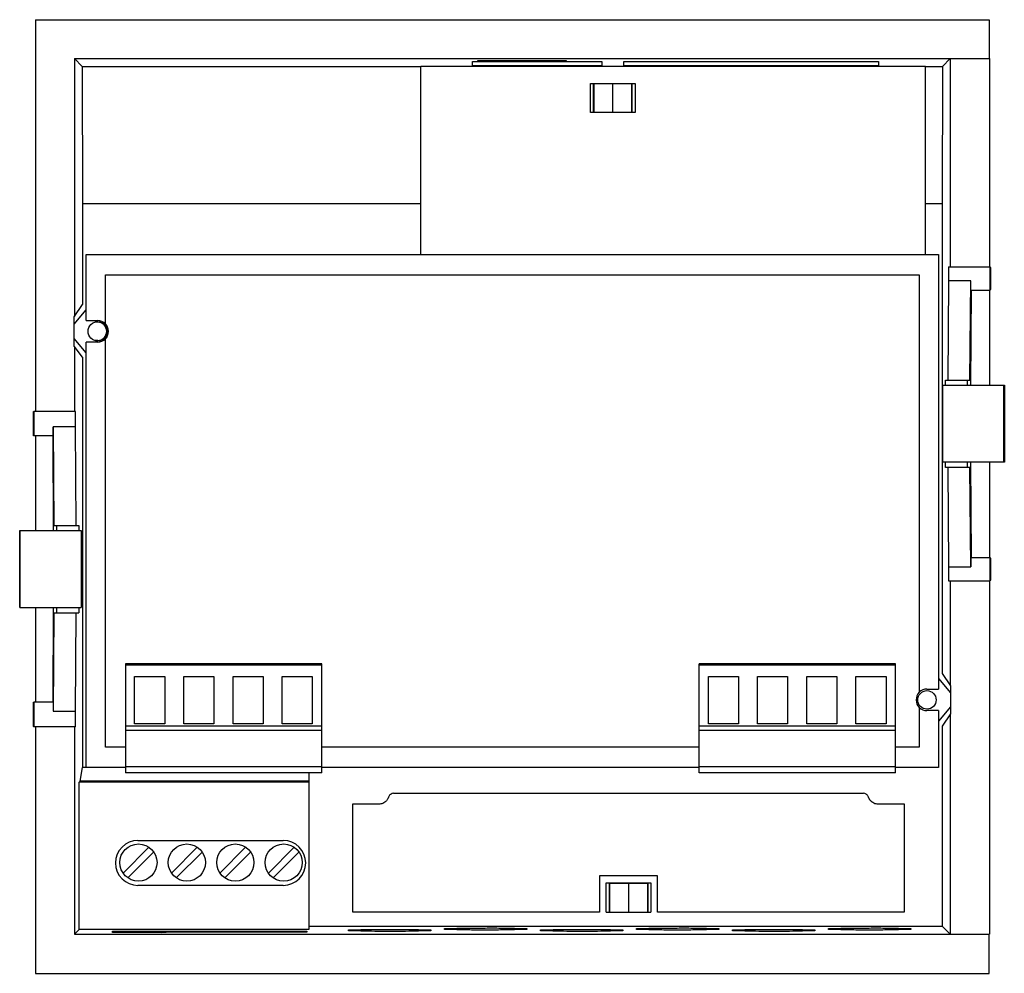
# Model space of a CAD drawing. Header units: millimetres. Extents: x 14 to 116, y 41 to 139.
import ezdxf

# ---------------------------------------------------------------- set-up
doc = ezdxf.new("R2010")
doc.units = ezdxf.units.MM
doc.header["$LTSCALE"] = 11.795998
doc.layers.get('0').update_dxf_attribs({"linetype": 'CONTINUOUS'})

msp = doc.modelspace()

# ---------------------------------------------------------------- linework, layer by layer
at = {"color": 7, "linetype": 'Continuous'}
for p, q in [((15.67, 139.38), (15.67, 98.94)), ((15.67, 139.38), (114.12, 139.38)), ((114.12, 139.38), (114.12, 135.36)), ((19.69, 135.36), (19.69, 108.75)), ((19.69, 135.36), (20.48, 134.56)), ((19.69, 135.36), (114.15, 135.36)), ((110.11, 135.36), (109.31, 134.56)), ((110.11, 135.36), (110.11, 113.86)), ((114.12, 135.36), (114.15, 135.36)), ((114.15, 135.36), (114.15, 113.86)), ((20.48, 134.56), (20.52, 120.4)), ((20.48, 134.56), (55.46, 134.56)), ((55.46, 115.15), (55.46, 134.6)), ((55.46, 134.6), (107.56, 134.6)), ((60.78, 134.63), (60.78, 135.05)), ((60.78, 135.05), (74.15, 135.05)), ((74.15, 134.63), (60.78, 134.63)), ((61.33, 135.13), (61.33, 135.17)), ((61.33, 135.17), (70.45, 135.17)), ((70.45, 135.13), (61.33, 135.13)), ((70.45, 135.17), (70.45, 135.13)), ((74.15, 135.05), (74.15, 134.63)), ((76.4, 134.63), (76.4, 135.05)), ((76.4, 135.05), (102.69, 135.05)), ((102.69, 134.63), (76.4, 134.63)), ((102.69, 135.05), (102.69, 134.63)), ((107.56, 115.15), (107.56, 134.6)), ((107.56, 134.56), (109.31, 134.56)), ((109.31, 134.56), (109.28, 120.4)), ((72.98, 129.8), (72.98, 132.81)), ((72.98, 132.81), (77.59, 132.81)), ((73.29, 129.84), (73.29, 132.81)), ((73.34, 129.84), (73.34, 132.81)), ((75.28, 129.84), (75.28, 132.81)), ((77.23, 132.81), (77.23, 129.84)), ((77.24, 129.84), (77.24, 132.81)), ((77.59, 132.81), (77.59, 129.8)), ((77.59, 129.8), (72.98, 129.8)), ((73.29, 129.84), (77.24, 129.84)), ((20.52, 120.4), (20.52, 109.97)), ((20.52, 120.4), (55.46, 120.4)), ((107.56, 120.4), (109.28, 120.4)), ((109.28, 120.4), (109.28, 71.87)), ((20.89, 108.31), (20.89, 115.15)), ((20.89, 115.15), (108.89, 115.15)), ((108.89, 115.15), (108.9, 70.26)), ((22.89, 107.97), (22.89, 113.03)), ((22.89, 113.03), (106.89, 113.03)), ((106.89, 113.03), (106.89, 69.91)), ((109.95, 113.86), (114.25, 113.86)), ((109.93, 112.43), (109.85, 102.16)), ((112.23, 112.43), (109.93, 112.43)), ((112.15, 102.16), (112.23, 112.43)), ((112.26, 111.46), (112.2, 101.66)), ((112.25, 111.46), (114.25, 111.46)), ((114.15, 111.46), (114.15, 101.66)), ((19.65, 108.69), (20.52, 109.97)), ((19.65, 107.93), (20.89, 109.41)), ((19.65, 107.93), (19.65, 108.69)), ((19.65, 105.67), (19.65, 107.93)), ((20.89, 108.31), (22.09, 108.31)), ((22.09, 108.15), (21.82, 108.16)), ((20.89, 104.99), (19.65, 106.47)), ((20.89, 62.15), (20.89, 106.09)), ((22.09, 106.09), (20.89, 106.09)), ((22.09, 106.25), (21.82, 106.24)), ((22.89, 64.28), (22.89, 106.43)), ((20.52, 104.52), (19.65, 105.67)), ((19.69, 105.61), (19.69, 98.94)), ((20.52, 104.52), (20.52, 62.15)), ((109.61, 102.16), (112.15, 102.16)), ((109.61, 101.66), (109.61, 102.16)), ((111.91, 101.66), (111.91, 102.16)), ((109.36, 101.66), (115.7, 101.66)), ((109.36, 93.69), (109.36, 101.66)), ((115.66, 93.69), (115.66, 101.66)), ((115.7, 101.66), (115.7, 93.69)), ((19.78, 98.94), (15.48, 98.94)), ((17.5, 97.34), (17.57, 87.17)), ((19.8, 97.34), (17.5, 97.34)), ((19.87, 87.17), (19.8, 97.34)), ((17.48, 96.4), (15.48, 96.4)), ((15.67, 96.4), (15.67, 86.63)), ((17.53, 86.63), (17.47, 96.4)), ((115.7, 93.69), (109.36, 93.69)), ((109.61, 93.15), (109.61, 93.69)), ((111.91, 93.15), (111.91, 93.69)), ((112.2, 93.69), (112.26, 83.85)), ((114.15, 93.69), (114.15, 83.85)), ((112.15, 93.15), (109.61, 93.15)), ((109.85, 93.15), (109.93, 82.87)), ((112.23, 82.87), (112.15, 93.15)), ((14.03, 78.69), (14.03, 86.63)), ((14.03, 86.63), (20.36, 86.63)), ((14.06, 86.63), (14.06, 78.69)), ((17.57, 87.17), (20.12, 87.17)), ((17.82, 87.17), (17.82, 86.63)), ((20.12, 87.17), (20.12, 86.63)), ((20.36, 86.63), (20.36, 78.69)), ((112.25, 83.85), (114.25, 83.85)), ((109.93, 82.87), (112.23, 82.87)), ((109.95, 81.45), (114.25, 81.45)), ((110.11, 81.45), (110.11, 70.67)), ((114.15, 81.45), (114.15, 44.94)), ((14.03, 78.69), (20.36, 78.69)), ((15.67, 78.69), (15.67, 68.92)), ((17.47, 68.92), (17.53, 78.69)), ((17.82, 78.69), (17.82, 78.15)), ((20.12, 78.69), (20.12, 78.15)), ((17.57, 78.15), (17.5, 67.98)), ((17.57, 78.15), (20.12, 78.15)), ((19.8, 67.98), (19.87, 78.15)), ((24.94, 72.88), (24.94, 61.63)), ((45.22, 72.88), (24.94, 72.88)), ((45.22, 72.73), (24.94, 72.73)), ((45.22, 61.63), (45.22, 72.88)), ((104.46, 72.88), (84.18, 72.88)), ((84.18, 61.63), (84.18, 72.88)), ((104.46, 72.73), (84.18, 72.73)), ((104.46, 61.63), (104.46, 72.88)), ((25.9, 66.68), (25.9, 71.55)), ((25.9, 71.55), (29, 71.55)), ((29, 71.55), (29, 66.68)), ((30.98, 66.68), (30.98, 71.55)), ((30.98, 71.55), (34.08, 71.55)), ((34.08, 71.55), (34.08, 66.68)), ((36.06, 66.68), (36.06, 71.55)), ((36.06, 71.55), (39.16, 71.55)), ((39.16, 71.55), (39.16, 66.68)), ((41.14, 66.68), (41.14, 71.55)), ((41.14, 71.55), (44.24, 71.55)), ((44.24, 71.55), (44.24, 66.68)), ((85.14, 71.55), (88.24, 71.55)), ((85.14, 66.68), (85.14, 71.55)), ((88.24, 71.55), (88.24, 66.68)), ((90.22, 71.55), (93.32, 71.55)), ((90.22, 66.68), (90.22, 71.55)), ((93.32, 71.55), (93.32, 66.68)), ((95.3, 71.55), (98.4, 71.55)), ((95.3, 66.68), (95.3, 71.55)), ((98.4, 71.55), (98.4, 66.68)), ((100.38, 71.55), (103.48, 71.55)), ((100.38, 66.68), (100.38, 71.55)), ((103.48, 71.55), (103.48, 66.68)), ((108.9, 71.36), (110.15, 69.88)), ((109.28, 71.87), (110.15, 70.61)), ((107.7, 70.26), (108.9, 70.26)), ((110.15, 70.61), (110.15, 67.7)), ((17.48, 68.92), (15.48, 68.92)), ((106.89, 68.38), (106.89, 64.28)), ((110.15, 68.42), (108.9, 66.94)), ((17.5, 67.98), (19.8, 67.98)), ((108.9, 68.04), (107.7, 68.04)), ((108.9, 68.04), (108.89, 62.15)), ((110.15, 67.7), (109.28, 66.42)), ((110.11, 67.64), (110.11, 44.94)), ((19.78, 66.38), (15.48, 66.38)), ((15.67, 66.38), (15.67, 40.91)), ((19.69, 66.38), (19.69, 44.94)), ((24.94, 66.48), (45.22, 66.48)), ((29, 66.68), (25.9, 66.68)), ((34.08, 66.68), (30.98, 66.68)), ((39.16, 66.68), (36.06, 66.68)), ((44.24, 66.68), (41.14, 66.68)), ((84.18, 66.48), (104.46, 66.48)), ((88.24, 66.68), (85.14, 66.68)), ((93.32, 66.68), (90.22, 66.68)), ((98.4, 66.68), (95.3, 66.68)), ((103.48, 66.68), (100.38, 66.68)), ((109.28, 66.42), (109.28, 45.77)), ((45.22, 65.98), (24.94, 65.98)), ((104.46, 65.98), (84.18, 65.98)), ((24.94, 64.28), (22.89, 64.28)), ((84.18, 64.28), (45.22, 64.28)), ((106.89, 64.28), (104.46, 64.28)), ((20.28, 60.75), (20.52, 62.15)), ((24.94, 62.15), (20.52, 62.15)), ((45.22, 62.23), (24.94, 62.23)), ((84.18, 62.15), (45.22, 62.15)), ((104.46, 62.23), (84.18, 62.23)), ((108.89, 62.15), (104.46, 62.15)), ((45.22, 61.63), (24.94, 61.63)), ((43.89, 61.63), (43.89, 45.44)), ((104.46, 61.63), (84.18, 61.63)), ((20.18, 60.65), (20.28, 60.75)), ((20.18, 45.44), (20.18, 60.65)), ((43.89, 60.65), (20.18, 60.65)), ((43.89, 60.75), (20.28, 60.75)), ((52.61, 59.5), (101.17, 59.5)), ((48.44, 58.42), (51.13, 58.42)), ((48.44, 47.23), (48.44, 58.42)), ((102.66, 58.42), (105.34, 58.42)), ((105.34, 58.42), (105.34, 47.23)), ((27.36, 53.93), (24.71, 51.27)), ((26.24, 54.63), (41.24, 54.63)), ((32.36, 53.93), (29.71, 51.27)), ((37.36, 53.93), (34.71, 51.27)), ((42.36, 53.93), (39.71, 51.27)), ((25.2, 50.77), (27.86, 53.44)), ((30.2, 50.77), (32.86, 53.44)), ((35.2, 50.77), (37.86, 53.44)), ((40.2, 50.77), (42.86, 53.44)), ((79.88, 50.98), (73.9, 50.98)), ((73.9, 50.98), (73.9, 47.23)), ((79.88, 47.23), (79.88, 50.98)), ((41.24, 49.99), (26.24, 49.99)), ((74.59, 50.24), (79.2, 50.24)), ((74.59, 47.23), (74.59, 50.24)), ((78.88, 50.2), (74.91, 50.2)), ((74.91, 50.2), (74.91, 47.23)), ((74.95, 47.23), (74.95, 50.2)), ((76.89, 50.2), (76.89, 47.23)), ((78.84, 50.2), (78.84, 47.23)), ((78.88, 50.2), (78.88, 47.23)), ((79.2, 50.24), (79.2, 47.23)), ((73.9, 47.23), (48.44, 47.23)), ((74.59, 47.23), (79.2, 47.23)), ((105.34, 47.23), (79.88, 47.23)), ((43.89, 45.77), (109.28, 45.77)), ((110.11, 44.94), (109.28, 45.77)), ((20.18, 45.44), (19.69, 44.94)), ((19.69, 44.94), (114.15, 44.94)), ((43.89, 45.44), (20.18, 45.44)), ((23.61, 45.27), (43.67, 45.27)), ((23.61, 45.13), (23.61, 45.27)), ((28.66, 45.13), (23.61, 45.13)), ((28.66, 45.27), (28.66, 45.13)), ((28.66, 45.13), (29.16, 45.17)), ((29.16, 45.27), (29.16, 45.17)), ((43.67, 45.17), (29.16, 45.17)), ((43.67, 45.27), (43.67, 45.17)), ((47.98, 45.4), (49.25, 45.4)), ((47.98, 45.3), (47.98, 45.4)), ((49.24, 45.3), (47.98, 45.3)), ((49.24, 45.4), (49.24, 45.3)), ((49.24, 45.3), (49.33, 45.3)), ((49.33, 45.3), (49.33, 45.4)), ((55.22, 45.4), (55.13, 45.4)), ((55.2, 45.4), (55.2, 45.3)), ((56.47, 45.3), (55.2, 45.3)), ((55.22, 45.4), (56.47, 45.4)), ((56.47, 45.4), (56.47, 45.3)), ((57.89, 45.54), (59.16, 45.54)), ((57.89, 45.44), (57.89, 45.54)), ((59.16, 45.44), (57.89, 45.44)), ((59.16, 45.44), (59.16, 45.54)), ((65.11, 45.54), (65.04, 45.54)), ((65.04, 45.54), (65.04, 45.44)), ((65.04, 45.44), (65.12, 45.44)), ((65.11, 45.54), (66.38, 45.54)), ((65.12, 45.54), (65.12, 45.44)), ((66.38, 45.44), (65.12, 45.44)), ((66.38, 45.54), (66.38, 45.44)), ((67.81, 45.4), (69.1, 45.4)), ((67.81, 45.3), (67.81, 45.4)), ((69.08, 45.3), (67.81, 45.3)), ((69.08, 45.4), (69.08, 45.3)), ((69.08, 45.3), (69.16, 45.3)), ((69.16, 45.4), (69.1, 45.4)), ((69.16, 45.3), (69.16, 45.4)), ((75.03, 45.4), (76.3, 45.4)), ((75.03, 45.4), (75.03, 45.3)), ((76.3, 45.3), (75.03, 45.3)), ((76.3, 45.4), (76.3, 45.3)), ((77.72, 45.54), (78.99, 45.54)), ((77.72, 45.44), (77.72, 45.54)), ((78.99, 45.44), (77.72, 45.44)), ((78.99, 45.44), (78.99, 45.54)), ((84.95, 45.54), (84.87, 45.54)), ((84.87, 45.54), (84.87, 45.44)), ((84.87, 45.44), (84.94, 45.44)), ((84.94, 45.54), (84.94, 45.44)), ((86.21, 45.44), (84.94, 45.44)), ((84.95, 45.54), (86.21, 45.54)), ((86.21, 45.54), (86.21, 45.44)), ((87.64, 45.4), (88.91, 45.4)), ((87.64, 45.3), (87.64, 45.4)), ((88.91, 45.3), (87.64, 45.3)), ((88.99, 45.4), (88.91, 45.4)), ((88.91, 45.4), (88.91, 45.3)), ((88.91, 45.3), (88.99, 45.3)), ((88.99, 45.3), (88.99, 45.4)), ((94.86, 45.4), (96.13, 45.4)), ((94.86, 45.4), (94.86, 45.3)), ((96.13, 45.3), (94.86, 45.3)), ((96.13, 45.4), (96.13, 45.3)), ((97.55, 45.54), (98.82, 45.54)), ((97.55, 45.44), (97.55, 45.54)), ((98.82, 45.44), (97.55, 45.44)), ((98.82, 45.44), (98.82, 45.54)), ((104.77, 45.54), (104.7, 45.54)), ((104.7, 45.54), (104.7, 45.44)), ((104.7, 45.44), (104.77, 45.44)), ((104.77, 45.54), (106.04, 45.54)), ((104.77, 45.54), (104.77, 45.44)), ((106.04, 45.44), (104.77, 45.44)), ((106.04, 45.54), (106.04, 45.44)), ((114.15, 44.94), (114.12, 44.94)), ((114.12, 40.91), (114.12, 44.94)), ((15.67, 40.91), (114.12, 40.91))]:
    msp.add_line(p, q, dxfattribs=at)
for centre, radius in [((22.09, 107.2), 1), ((107.7, 69.15), 0.95), ((26.29, 52.35), 1.92), ((31.29, 52.35), 1.92), ((36.29, 52.35), 1.92), ((41.29, 52.35), 1.92)]:
    msp.add_circle(centre, radius, dxfattribs=at)
for centre, radius, start, end in [((177.28, 112.66), 67.36, 179.9989, 180.1903), ((22.09, 107.2), 1.11, 270, 90), ((22.06, 107.2), 0.951, 272, 88), ((-50.11, 97.66), 69.91, 359.7329, 0.003), ((177.28, 82.65), 67.36, 179.8097, 180.0011), ((107.7, 69.15), 1.11, 90.0009, 270), ((-51.34, 67.65), 71.14, 359.9993, 0.2647), ((52.66, 58.92), 0.582, 94.2032, 119.8002), ((101.13, 58.92), 0.582, 60.1827, 85.8006), ((51.18, 59.39), 0.968, 267.2265, 292.4301), ((102.61, 59.39), 0.971, 245.7757, 272.7433), ((26.24, 52.31), 2.32, 90, 270), ((41.24, 52.31), 2.32, 270, 90)]:
    msp.add_arc(centre, radius, start, end, dxfattribs=at)
for points, knots in [([(109.94, 113.62), (109.93, 113.48), (109.93, 113.16), (109.93, 112.84), (109.93, 112.66)], [0, 0, 0, 0, 0.440999, 1, 1, 1, 1]), ([(109.95, 113.86), (109.95, 113.86), (109.95, 113.85), (109.94, 113.84), (109.94, 113.82), (109.94, 113.79), (109.94, 113.76), (109.94, 113.7), (109.94, 113.65), (109.94, 113.62)], [0, 0, 0, 0, 0.017539, 0.066265, 0.146578, 0.258242, 0.40077, 0.572896, 1, 1, 1, 1]), ([(114.23, 112.66), (114.23, 112.73), (114.23, 112.89), (114.23, 113.11), (114.23, 113.32), (114.23, 113.47), (114.23, 113.58), (114.24, 113.65), (114.24, 113.71), (114.24, 113.76), (114.24, 113.8), (114.24, 113.83), (114.24, 113.84), (114.25, 113.85), (114.25, 113.85), (114.25, 113.86), (114.25, 113.86)], [0, 0, 0, 0, 0.19472, 0.382511, 0.555294, 0.706666, 0.772521, 0.830983, 0.881431, 0.923365, 0.956448, 0.980362, 0.988786, 0.994834, 0.998527, 1, 1, 1, 1]), ([(114.25, 113.86), (114.25, 113.86), (114.25, 113.85), (114.25, 113.85), (114.25, 113.84), (114.25, 113.83), (114.25, 113.8), (114.26, 113.76), (114.26, 113.71), (114.26, 113.65), (114.26, 113.58), (114.26, 113.47), (114.27, 113.32), (114.27, 113.11), (114.27, 112.89), (114.27, 112.73), (114.27, 112.66)], [0, 0, 0, 0, 0.001471, 0.005164, 0.011212, 0.019638, 0.043549, 0.076625, 0.118556, 0.169007, 0.227466, 0.293318, 0.444696, 0.61749, 0.805287, 1, 1, 1, 1]), ([(114.25, 111.46), (114.25, 111.46), (114.25, 111.46), (114.25, 111.46), (114.24, 111.47), (114.24, 111.49), (114.24, 111.51), (114.24, 111.55), (114.24, 111.6), (114.24, 111.66), (114.23, 111.73), (114.23, 111.84), (114.23, 112), (114.23, 112.2), (114.23, 112.43), (114.23, 112.58), (114.23, 112.66)], [0, 0, 0, 0, 0.001471, 0.005164, 0.011212, 0.019638, 0.043549, 0.076625, 0.118556, 0.169007, 0.227466, 0.293318, 0.444696, 0.61749, 0.805287, 1, 1, 1, 1]), ([(114.27, 112.66), (114.27, 112.58), (114.27, 112.43), (114.27, 112.2), (114.27, 112), (114.26, 111.84), (114.26, 111.73), (114.26, 111.66), (114.26, 111.6), (114.26, 111.55), (114.25, 111.51), (114.25, 111.49), (114.25, 111.47), (114.25, 111.46), (114.25, 111.46), (114.25, 111.46), (114.25, 111.46)], [0, 0, 0, 0, 0.19472, 0.382511, 0.555294, 0.706666, 0.772521, 0.830983, 0.881431, 0.923365, 0.956448, 0.980362, 0.988786, 0.994834, 0.998527, 1, 1, 1, 1]), ([(15.45, 97.67), (15.45, 97.75), (15.46, 97.91), (15.46, 98.15), (15.46, 98.36), (15.46, 98.53), (15.46, 98.65), (15.46, 98.72), (15.47, 98.78), (15.47, 98.84), (15.47, 98.88), (15.47, 98.91), (15.47, 98.92), (15.47, 98.93), (15.48, 98.93), (15.48, 98.94), (15.48, 98.94)], [0, 0, 0, 0, 0.19472, 0.382511, 0.555294, 0.706666, 0.772521, 0.830983, 0.881431, 0.923365, 0.956448, 0.980362, 0.988786, 0.994834, 0.998527, 1, 1, 1, 1]), ([(15.48, 98.94), (15.48, 98.94), (15.48, 98.93), (15.48, 98.93), (15.48, 98.92), (15.48, 98.91), (15.48, 98.88), (15.49, 98.84), (15.49, 98.78), (15.49, 98.72), (15.49, 98.65), (15.49, 98.53), (15.5, 98.36), (15.5, 98.15), (15.5, 97.91), (15.5, 97.75), (15.5, 97.67)], [0, 0, 0, 0, 0.001471, 0.005164, 0.011212, 0.019638, 0.043549, 0.076625, 0.118556, 0.169007, 0.227466, 0.293318, 0.444696, 0.61749, 0.805287, 1, 1, 1, 1]), ([(19.8, 97.67), (19.8, 97.75), (19.8, 97.91), (19.8, 98.15), (19.8, 98.36), (19.79, 98.53), (19.79, 98.65), (19.79, 98.72), (19.79, 98.78), (19.79, 98.84), (19.78, 98.88), (19.78, 98.91), (19.78, 98.92), (19.78, 98.93), (19.78, 98.93), (19.78, 98.94), (19.78, 98.94)], [0, 0, 0, 0, 0.194681, 0.382495, 0.555292, 0.70667, 0.772516, 0.830975, 0.881445, 0.923377, 0.956435, 0.980342, 0.988781, 0.994841, 0.998534, 1, 1, 1, 1]), ([(15.48, 96.4), (15.48, 96.4), (15.48, 96.4), (15.47, 96.4), (15.47, 96.41), (15.47, 96.43), (15.47, 96.46), (15.47, 96.5), (15.47, 96.55), (15.46, 96.61), (15.46, 96.69), (15.46, 96.81), (15.46, 96.97), (15.46, 97.19), (15.46, 97.42), (15.45, 97.58), (15.45, 97.67)], [0, 0, 0, 0, 0.001471, 0.005164, 0.011212, 0.019638, 0.043549, 0.076625, 0.118556, 0.169007, 0.227466, 0.293318, 0.444696, 0.61749, 0.805287, 1, 1, 1, 1]), ([(15.5, 97.67), (15.5, 97.58), (15.5, 97.42), (15.5, 97.19), (15.5, 96.97), (15.49, 96.81), (15.49, 96.69), (15.49, 96.61), (15.49, 96.55), (15.49, 96.5), (15.48, 96.46), (15.48, 96.43), (15.48, 96.41), (15.48, 96.4), (15.48, 96.4), (15.48, 96.4), (15.48, 96.4)], [0, 0, 0, 0, 0.19472, 0.382511, 0.555294, 0.706666, 0.772521, 0.830983, 0.881431, 0.923365, 0.956448, 0.980362, 0.988786, 0.994834, 0.998527, 1, 1, 1, 1]), ([(17.48, 96.4), (17.48, 96.4), (17.48, 96.4), (17.48, 96.4), (17.48, 96.42), (17.48, 96.44), (17.48, 96.47), (17.49, 96.5), (17.49, 96.55), (17.49, 96.6), (17.49, 96.69), (17.49, 96.81), (17.5, 96.97), (17.5, 97.15), (17.5, 97.27), (17.5, 97.34)], [0, 0, 0, 0, 0.001481, 0.005001, 0.018655, 0.041124, 0.072285, 0.111994, 0.159998, 0.215922, 0.279385, 0.427298, 0.599904, 0.792787, 1, 1, 1, 1]), ([(112.25, 83.85), (112.25, 83.85), (112.25, 83.84), (112.25, 83.84), (112.24, 83.84), (112.24, 83.82), (112.24, 83.8), (112.24, 83.77), (112.24, 83.73), (112.24, 83.69), (112.24, 83.63), (112.23, 83.54), (112.23, 83.42), (112.23, 83.25), (112.23, 83.07), (112.23, 82.94), (112.23, 82.87)], [0, 0, 0, 0, 0.001478, 0.005053, 0.010869, 0.01893, 0.041749, 0.073386, 0.113682, 0.162321, 0.218883, 0.282949, 0.431763, 0.60445, 0.796068, 1, 1, 1, 1]), ([(114.23, 82.65), (114.23, 82.72), (114.23, 82.88), (114.23, 83.1), (114.23, 83.31), (114.23, 83.46), (114.23, 83.57), (114.24, 83.64), (114.24, 83.7), (114.24, 83.75), (114.24, 83.79), (114.24, 83.82), (114.24, 83.83), (114.25, 83.84), (114.25, 83.84), (114.25, 83.85), (114.25, 83.85)], [0, 0, 0, 0, 0.19472, 0.382511, 0.555294, 0.706666, 0.772521, 0.830983, 0.881431, 0.923365, 0.956448, 0.980362, 0.988786, 0.994834, 0.998527, 1, 1, 1, 1]), ([(114.25, 83.85), (114.25, 83.85), (114.25, 83.84), (114.25, 83.84), (114.25, 83.83), (114.25, 83.82), (114.25, 83.79), (114.26, 83.75), (114.26, 83.7), (114.26, 83.64), (114.26, 83.57), (114.26, 83.46), (114.27, 83.31), (114.27, 83.1), (114.27, 82.88), (114.27, 82.72), (114.27, 82.65)], [0, 0, 0, 0, 0.001471, 0.005164, 0.011212, 0.019638, 0.043549, 0.076625, 0.118556, 0.169007, 0.227466, 0.293318, 0.444696, 0.61749, 0.805287, 1, 1, 1, 1]), ([(109.93, 82.65), (109.93, 82.57), (109.93, 82.42), (109.93, 82.19), (109.93, 81.99), (109.93, 81.83), (109.93, 81.72), (109.94, 81.65), (109.94, 81.59), (109.94, 81.54), (109.94, 81.5), (109.94, 81.48), (109.94, 81.46), (109.95, 81.45), (109.95, 81.45), (109.95, 81.45), (109.95, 81.45)], [0, 0, 0, 0, 0.194769, 0.382498, 0.555256, 0.706643, 0.772525, 0.830986, 0.881408, 0.923358, 0.956453, 0.980328, 0.988742, 0.9948, 0.998512, 1, 1, 1, 1]), ([(114.25, 81.45), (114.25, 81.45), (114.25, 81.45), (114.25, 81.45), (114.24, 81.46), (114.24, 81.48), (114.24, 81.5), (114.24, 81.54), (114.24, 81.59), (114.24, 81.65), (114.23, 81.72), (114.23, 81.83), (114.23, 81.99), (114.23, 82.19), (114.23, 82.42), (114.23, 82.57), (114.23, 82.65)], [0, 0, 0, 0, 0.001471, 0.005164, 0.011212, 0.019638, 0.043549, 0.076625, 0.118556, 0.169007, 0.227466, 0.293318, 0.444696, 0.61749, 0.805287, 1, 1, 1, 1]), ([(114.27, 82.65), (114.27, 82.57), (114.27, 82.42), (114.27, 82.19), (114.27, 81.99), (114.26, 81.83), (114.26, 81.72), (114.26, 81.65), (114.26, 81.59), (114.26, 81.54), (114.25, 81.5), (114.25, 81.48), (114.25, 81.46), (114.25, 81.45), (114.25, 81.45), (114.25, 81.45), (114.25, 81.45)], [0, 0, 0, 0, 0.19472, 0.382511, 0.555294, 0.706666, 0.772521, 0.830983, 0.881431, 0.923365, 0.956448, 0.980362, 0.988786, 0.994834, 0.998527, 1, 1, 1, 1]), ([(15.45, 67.65), (15.45, 67.73), (15.46, 67.89), (15.46, 68.13), (15.46, 68.34), (15.46, 68.51), (15.46, 68.63), (15.46, 68.7), (15.47, 68.76), (15.47, 68.82), (15.47, 68.86), (15.47, 68.89), (15.47, 68.9), (15.47, 68.91), (15.48, 68.91), (15.48, 68.92), (15.48, 68.92)], [0, 0, 0, 0, 0.19472, 0.382511, 0.555294, 0.706666, 0.772521, 0.830983, 0.881431, 0.923365, 0.956448, 0.980362, 0.988786, 0.994834, 0.998527, 1, 1, 1, 1]), ([(15.48, 68.92), (15.48, 68.92), (15.48, 68.91), (15.48, 68.91), (15.48, 68.9), (15.48, 68.89), (15.48, 68.86), (15.49, 68.82), (15.49, 68.76), (15.49, 68.7), (15.49, 68.63), (15.49, 68.51), (15.5, 68.34), (15.5, 68.13), (15.5, 67.89), (15.5, 67.73), (15.5, 67.65)], [0, 0, 0, 0, 0.001471, 0.005164, 0.011212, 0.019638, 0.043549, 0.076625, 0.118556, 0.169007, 0.227466, 0.293318, 0.444696, 0.61749, 0.805287, 1, 1, 1, 1]), ([(15.48, 66.38), (15.48, 66.38), (15.48, 66.38), (15.47, 66.38), (15.47, 66.39), (15.47, 66.41), (15.47, 66.44), (15.47, 66.48), (15.47, 66.53), (15.46, 66.59), (15.46, 66.67), (15.46, 66.79), (15.46, 66.95), (15.46, 67.17), (15.46, 67.4), (15.45, 67.56), (15.45, 67.65)], [0, 0, 0, 0, 0.001471, 0.005164, 0.011212, 0.019638, 0.043549, 0.076625, 0.118556, 0.169007, 0.227466, 0.293318, 0.444696, 0.61749, 0.805287, 1, 1, 1, 1]), ([(15.5, 67.65), (15.5, 67.56), (15.5, 67.4), (15.5, 67.17), (15.5, 66.95), (15.49, 66.79), (15.49, 66.67), (15.49, 66.59), (15.49, 66.53), (15.49, 66.48), (15.48, 66.44), (15.48, 66.41), (15.48, 66.39), (15.48, 66.38), (15.48, 66.38), (15.48, 66.38), (15.48, 66.38)], [0, 0, 0, 0, 0.19472, 0.382511, 0.555294, 0.706666, 0.772521, 0.830983, 0.881431, 0.923365, 0.956448, 0.980362, 0.988786, 0.994834, 0.998527, 1, 1, 1, 1]), ([(19.79, 66.58), (19.79, 66.73), (19.8, 67.09), (19.8, 67.44), (19.8, 67.65)], [0, 0, 0, 0, 0.430827, 1, 1, 1, 1]), ([(19.78, 66.38), (19.78, 66.38), (19.78, 66.38), (19.78, 66.39), (19.78, 66.41), (19.78, 66.43), (19.78, 66.46), (19.79, 66.51), (19.79, 66.55), (19.79, 66.58)], [0, 0, 0, 0, 0.017741, 0.066193, 0.146256, 0.257867, 0.400142, 0.571991, 1, 1, 1, 1]), ([(52.11, 59.1), (52.1, 59.1), (52.09, 59.06), (52.06, 58.99), (52.01, 58.89), (51.94, 58.78), (51.86, 58.7), (51.78, 58.63), (51.7, 58.57), (51.63, 58.53), (51.58, 58.5), (51.55, 58.49), (51.54, 58.49)], [0, 0, 0, 0, 0.030534, 0.115276, 0.281798, 0.431488, 0.566444, 0.688122, 0.797925, 0.897419, 0.976242, 1, 1, 1, 1]), ([(52.37, 59.42), (52.33, 59.4), (52.25, 59.35), (52.16, 59.24), (52.12, 59.15), (52.11, 59.1), (52.11, 59.1)], [0, 0, 0, 0, 0.32657, 0.647537, 0.996096, 1, 1, 1, 1]), ([(101.68, 59.1), (101.68, 59.1), (101.66, 59.15), (101.62, 59.24), (101.53, 59.34), (101.46, 59.4), (101.42, 59.42)], [0, 0, 0, 0, 0.005566, 0.353677, 0.671062, 1, 1, 1, 1]), ([(102.21, 58.5), (102.21, 58.51), (102.19, 58.51), (102.16, 58.53), (102.13, 58.55), (102.09, 58.57), (102.05, 58.6), (102.01, 58.63), (101.97, 58.66), (101.92, 58.7), (101.88, 58.75), (101.83, 58.8), (101.79, 58.87), (101.75, 58.94), (101.71, 59.01), (101.69, 59.07), (101.68, 59.09), (101.68, 59.1)], [0, 0, 0, 0, 0.02241, 0.065718, 0.113677, 0.16636, 0.223742, 0.285856, 0.352754, 0.424901, 0.503391, 0.589346, 0.683829, 0.787658, 0.901085, 0.969133, 1, 1, 1, 1]), ([(55.13, 45.4), (54.68, 45.41), (53.7, 45.42), (52.18, 45.42), (50.68, 45.42), (49.7, 45.41), (49.25, 45.4)], [0, 0, 0, 0, 0.230954, 0.502485, 0.772724, 1, 1, 1, 1]), ([(49.33, 45.3), (49.78, 45.29), (50.76, 45.28), (52.28, 45.27), (53.78, 45.28), (54.76, 45.29), (55.2, 45.3)], [0, 0, 0, 0, 0.230971, 0.502483, 0.772705, 1, 1, 1, 1]), ([(65.04, 45.54), (64.59, 45.55), (63.61, 45.56), (62.09, 45.56), (60.59, 45.55), (59.61, 45.54), (59.16, 45.54)], [0, 0, 0, 0, 0.230953, 0.502484, 0.772723, 1, 1, 1, 1]), ([(59.16, 45.44), (59.61, 45.43), (60.58, 45.42), (62.09, 45.41), (63.6, 45.42), (64.59, 45.43), (65.04, 45.44)], [0, 0, 0, 0, 0.227294, 0.497515, 0.769028, 1, 1, 1, 1]), ([(75.03, 45.4), (74.59, 45.41), (73.62, 45.42), (72.11, 45.42), (70.6, 45.42), (69.61, 45.41), (69.16, 45.4)], [0, 0, 0, 0, 0.227277, 0.497515, 0.769045, 1, 1, 1, 1]), ([(69.16, 45.3), (69.61, 45.29), (70.59, 45.28), (72.11, 45.27), (73.61, 45.28), (74.59, 45.29), (75.03, 45.3)], [0, 0, 0, 0, 0.23097, 0.502483, 0.772704, 1, 1, 1, 1]), ([(84.87, 45.54), (84.42, 45.55), (83.44, 45.56), (81.92, 45.56), (80.42, 45.55), (79.44, 45.54), (78.99, 45.54)], [0, 0, 0, 0, 0.230954, 0.502484, 0.772723, 1, 1, 1, 1]), ([(78.99, 45.44), (79.44, 45.43), (80.42, 45.42), (81.92, 45.41), (83.44, 45.42), (84.42, 45.43), (84.87, 45.44)], [0, 0, 0, 0, 0.227295, 0.497517, 0.76903, 1, 1, 1, 1]), ([(94.86, 45.4), (94.42, 45.41), (93.44, 45.42), (91.94, 45.42), (90.42, 45.42), (89.44, 45.41), (88.99, 45.4)], [0, 0, 0, 0, 0.227277, 0.497516, 0.769047, 1, 1, 1, 1]), ([(88.99, 45.3), (89.44, 45.29), (90.42, 45.28), (91.94, 45.27), (93.44, 45.28), (94.42, 45.29), (94.86, 45.3)], [0, 0, 0, 0, 0.23097, 0.502483, 0.772704, 1, 1, 1, 1]), ([(104.7, 45.54), (104.25, 45.55), (103.27, 45.56), (101.75, 45.56), (100.25, 45.55), (99.27, 45.54), (98.82, 45.54)], [0, 0, 0, 0, 0.230953, 0.502484, 0.772723, 1, 1, 1, 1]), ([(98.82, 45.44), (99.27, 45.43), (100.25, 45.42), (101.75, 45.41), (103.27, 45.42), (104.25, 45.43), (104.7, 45.44)], [0, 0, 0, 0, 0.227295, 0.497517, 0.76903, 1, 1, 1, 1])]:
    msp.add_open_spline(points, degree=3, knots=knots, dxfattribs=at)

doc.saveas('drawing.dxf')
